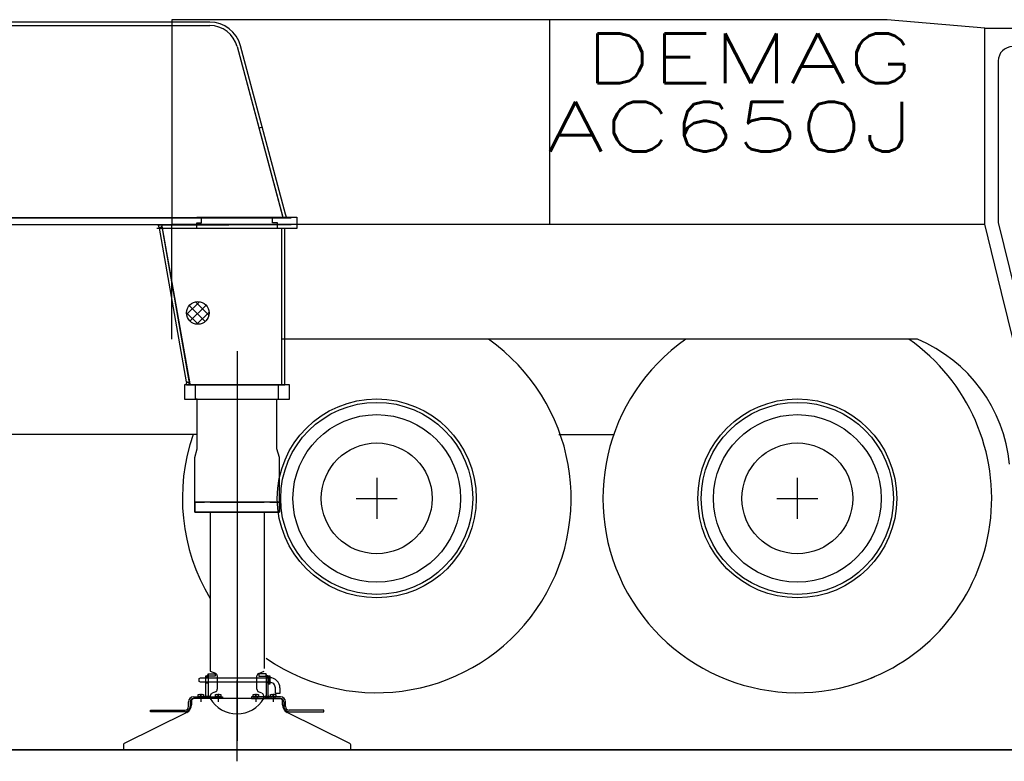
# Model space of a CAD drawing. Extents: x 26250 to 211390, y 12641 to 169243.
# Tile 103 of 132: x 198590 to 202055, y 12641 to 15251. Entities that reach past the tile are written whole.
import ezdxf
from ezdxf.enums import TextEntityAlignment as Align

# ---------------------------------------------------------------- set-up
doc = ezdxf.new("R2010")
doc.units = 0
doc.header["$LTSCALE"] = 212.5
doc.linetypes.add('CENTER', pattern=[50.5, 30, -9, 2.5, -9])
doc.linetypes.add('HIDDEN', pattern=[12.6, 8.4, -4.2])
for name, color, linetype in [('11', 7, 'CONTINUOUS'), ('129', 7, 'CONTINUOUS'), ('5', 94, 'CONTINUOUS'), ('607', 7, 'CONTINUOUS'), ('611', 7, 'CONTINUOUS')]:
    doc.layers.add(name, color=color, linetype=linetype)
doc.styles.get("Standard").update_dxf_attribs({"font": 'txt', "bigfont": 'bigfont'})

# ---------------------------------------------------------------- blocks, each defined once
blk = doc.blocks.new('*G56')
at = {"layer": '129', "color": 7, "linetype": 'CONTINUOUS'}
for p, q in [((201326.4, 13638.1), (201326.4, 13494.1)), ((201254.4, 13566.1), (201398.4, 13566.1))]:
    blk.add_line(p, q, dxfattribs=at)
blk = doc.blocks.new('*G57')
at = {"layer": '129', "color": 7, "linetype": 'CONTINUOUS'}
for p, q in [((199846.4, 13638.1), (199846.4, 13494.1)), ((199774.4, 13566.1), (199918.4, 13566.1))]:
    blk.add_line(p, q, dxfattribs=at)
blk = doc.blocks.new('*G63')
at = {"layer": '11', "color": 7, "linetype": 'CENTER'}
for p, q in [((199354.8, 12962.9), (199354.8, 12805.5)), ((199354.8, 12962.9), (199354.8, 12805.5)), ((199354.8, 12640.6), (199354.8, 12925.4)), ((199227.8, 12878.1), (199227.8, 12849.4)), ((199288.8, 12878.7), (199288.8, 12849.4)), ((199420.8, 12878.7), (199420.8, 12849.4)), ((199481.8, 12878.1), (199481.8, 12849.4))]:
    blk.add_line(p, q, dxfattribs=at)
at = {"layer": '11', "color": 7, "linetype": 'CONTINUOUS'}
for p, q in [((199221.7, 12931.9), (199226.7, 12934.8)), ((199221.7, 12921.7), (199221.7, 12931.9)), ((199226.7, 12934.8), (199469.8, 12934.8)), ((199244.8, 12942), (199252.8, 12942)), ((199244.8, 12867.5), (199244.8, 12942)), ((199248.8, 12942), (199252.8, 12946)), ((199252.8, 12942), (199248.8, 12942)), ((199252.8, 12940), (199252.8, 12948)), ((199252.8, 12948), (199277.8, 12948)), ((199252.8, 12946), (199252.8, 12942)), ((199252.8, 12942), (199252.8, 12867.5)), ((199277.8, 12940), (199252.8, 12940)), ((199277.8, 12948), (199277.8, 12940)), ((199431.8, 12948), (199431.8, 12940)), ((199456.8, 12948), (199431.8, 12948)), ((199431.8, 12940), (199456.8, 12940)), ((199456.8, 12940), (199456.8, 12948)), ((199460.8, 12942), (199456.8, 12946)), ((199456.8, 12946), (199456.8, 12942)), ((199456.8, 12942), (199460.8, 12942)), ((199464.8, 12942), (199456.8, 12942)), ((199456.8, 12942), (199456.8, 12867.5)), ((199464.8, 12867.5), (199464.8, 12942)), ((199466.8, 12911.8), (199466.8, 12941.8)), ((199466.8, 12941.8), (199470.1, 12941.8)), ((199470.1, 12941.8), (199470.1, 12911.8)), ((199226.7, 12918.8), (199221.7, 12921.7)), ((199469.8, 12918.8), (199226.7, 12918.8)), ((199470.1, 12911.8), (199466.8, 12911.8)), ((199489.8, 12879.8), (199489.8, 12898.8)), ((199505.8, 12898.8), (199505.8, 12879.8)), ((199202.8, 12861.5), (199194.8, 12856.9)), ((199194.8, 12856.9), (199194.8, 12845.8)), ((199201.8, 12867.5), (199303.8, 12867.5)), ((199303.8, 12861.5), (199201.8, 12861.5)), ((199209.8, 12861.5), (199202.8, 12861.5)), ((199506.8, 12861.5), (199209.8, 12861.5)), ((199240.6, 12867.5), (199244.8, 12871.7)), ((199244.8, 12867.5), (199240.6, 12867.5)), ((199244.8, 12871.7), (199244.8, 12867.5)), ((199252.8, 12867.5), (199244.8, 12867.5)), ((199252.8, 12867.5), (199252.8, 12871.7)), ((199252.8, 12871.7), (199257, 12867.5)), ((199257, 12867.5), (199252.8, 12867.5)), ((199303.8, 12867.5), (199303.8, 12861.5)), ((199405.8, 12867.5), (199405.8, 12861.5)), ((199507.8, 12867.5), (199405.8, 12867.5)), ((199405.8, 12861.5), (199507.8, 12861.5)), ((199456.8, 12871.7), (199452.6, 12867.5)), ((199452.6, 12867.5), (199456.8, 12867.5)), ((199456.8, 12867.5), (199456.8, 12871.7)), ((199456.8, 12867.5), (199464.8, 12867.5)), ((199469, 12867.5), (199464.8, 12871.7)), ((199464.8, 12871.7), (199464.8, 12867.5)), ((199464.8, 12867.5), (199469, 12867.5)), ((199505.8, 12879.8), (199489.8, 12879.8)), ((199514.8, 12856.9), (199506.8, 12861.5)), ((199514.8, 12845.8), (199514.8, 12856.9)), ((199049.9, 12815.2), (199049.9, 12821.2)), ((199049.9, 12821.2), (199171.8, 12821.2)), ((199183.8, 12833.2), (199183.8, 12849.5)), ((199189.8, 12849.5), (199189.8, 12833.2)), ((199194.8, 12845.8), (199194.8, 12839.6)), ((199514.8, 12839.6), (199514.8, 12845.8)), ((199519.8, 12849.5), (199519.8, 12833.2)), ((199525.8, 12833.2), (199525.8, 12849.5)), ((199659.7, 12821.2), (199537.8, 12821.2)), ((199659.7, 12815.2), (199659.7, 12821.2)), ((199178.2, 12812.8), (198957.6, 12702.9)), ((199171.8, 12815.2), (199049.9, 12815.2)), ((199752, 12702.9), (199531.4, 12812.8)), ((199537.8, 12815.2), (199659.7, 12815.2)), ((198954.8, 12698.4), (198954.8, 12681.5)), ((199754.8, 12681.5), (199754.8, 12698.4)), ((198954.8, 12681.5), (199754.8, 12681.5))]:
    blk.add_line(p, q, dxfattribs=at)
at = {"layer": '11', "color": 7, "linetype": 'HIDDEN'}
for p, q in [((199244.8, 12936.8), (199252.8, 12936.8)), ((199464.8, 12936.8), (199456.8, 12936.8)), ((199466.8, 12935.3), (199470.1, 12935.3)), ((199244.8, 12916.8), (199252.8, 12916.8)), ((199464.8, 12916.8), (199456.8, 12916.8)), ((199466.8, 12918.3), (199470.1, 12918.3)), ((199221.3, 12867.5), (199221.3, 12861.5)), ((199234.3, 12861.5), (199234.3, 12867.5)), ((199282.3, 12867.5), (199282.3, 12861.5)), ((199295.3, 12867.5), (199295.3, 12861.5)), ((199414.3, 12867.5), (199414.3, 12861.5)), ((199427.3, 12867.5), (199427.3, 12861.5)), ((199475.3, 12861.5), (199475.3, 12867.5)), ((199488.3, 12867.5), (199488.3, 12861.5))]:
    blk.add_line(p, q, dxfattribs=at)
at = {"layer": '11', "color": 7, "linetype": 'CONTINUOUS'}
for centre, radius, start, end in [((199469.8, 12898.8), 36, 0, 90.0097), ((199469.8, 12898.8), 20, 0, 90.0044), ((199201.8, 12849.5), 18, 90, 180), ((199201.8, 12849.5), 12, 90, 180), ((199507.8, 12849.5), 18, 0, 90), ((199507.8, 12849.5), 12, 0, 90), ((199171.8, 12833.2), 18, -90, 0), ((199171.8, 12833.2), 12, -90, 0), ((199164.8, 12839.6), 30, -63.5263, 0.0038), ((199544.8, 12839.6), 30, 180, -116.4784), ((199537.8, 12833.2), 18, 180, -90), ((199537.8, 12833.2), 12, 180, -89.9854), ((198959.8, 12698.4), 5, 116.4618, 179.9984), ((199749.8, 12698.4), 5, 0, 63.4968)]:
    blk.add_arc(centre, radius, start, end, dxfattribs=at)
at = {"layer": '5', "color": 94, "linetype": 'CONTINUOUS'}
for p, q in [((199252.8, 12945.8), (199252.8, 12945.9)), ((199252.8, 12944.6), (199252.8, 12945.3)), ((199456.8, 12945.8), (199456.8, 12945.9)), ((199456.8, 12944.6), (199456.8, 12945.3)), ((199244.8, 12871.2), (199244.8, 12871.4)), ((199244.8, 12870), (199244.8, 12870.9)), ((199252.8, 12871), (199252.8, 12871.4)), ((199252.9, 12871.7), (199252.9, 12871.6)), ((199456.7, 12871.7), (199456.7, 12871.6)), ((199456.8, 12871), (199456.8, 12871.4)), ((199464.8, 12871.2), (199464.8, 12871.4)), ((199464.8, 12870), (199464.8, 12870.9))]:
    blk.add_line(p, q, dxfattribs=at)
at = {"layer": '607', "color": 7, "linetype": 'CENTER'}
for p, q in [((199227.8, 12875.4), (199227.8, 12867.5)), ((199288.8, 12875.4), (199288.8, 12867.5)), ((199420.8, 12875.4), (199420.8, 12867.5)), ((199481.8, 12875.4), (199481.8, 12867.5))]:
    blk.add_line(p, q, dxfattribs=at)
at = {"layer": '611', "color": 7, "linetype": 'CONTINUOUS'}
for p, q in [((199218.3, 12875.4), (199237.3, 12875.4)), ((199218.3, 12867.5), (199218.3, 12875.4)), ((199237.3, 12867.9), (199218.3, 12867.9)), ((199237.3, 12867.5), (199218.3, 12867.5)), ((199227.8, 12867.5), (199227.8, 12874.3)), ((199237.3, 12875.4), (199237.3, 12867.5)), ((199279.3, 12875.4), (199298.3, 12875.4)), ((199279.3, 12867.5), (199279.3, 12875.4)), ((199298.3, 12867.9), (199279.3, 12867.9)), ((199298.3, 12867.5), (199279.3, 12867.5)), ((199288.8, 12867.5), (199288.8, 12874.3)), ((199298.3, 12875.4), (199298.3, 12867.5)), ((199411.3, 12875.4), (199430.3, 12875.4)), ((199411.3, 12867.5), (199411.3, 12875.4)), ((199430.3, 12867.9), (199411.3, 12867.9)), ((199430.3, 12867.5), (199411.3, 12867.5)), ((199420.8, 12867.5), (199420.8, 12874.3)), ((199430.3, 12875.4), (199430.3, 12867.5)), ((199472.3, 12875.4), (199491.3, 12875.4)), ((199472.3, 12867.5), (199472.3, 12875.4)), ((199491.3, 12867.9), (199472.3, 12867.9)), ((199491.3, 12867.5), (199472.3, 12867.5)), ((199481.8, 12867.5), (199481.8, 12874.3)), ((199491.3, 12875.4), (199491.3, 12867.5))]:
    blk.add_line(p, q, dxfattribs=at)
for centre, start, end in [((199223, 12864.4), 64.3356, 115.6533), ((199232.5, 12864.4), 64.3356, 115.6533), ((199284, 12864.4), 64.35, 115.6676), ((199293.5, 12864.4), 64.35, 115.6676), ((199416, 12864.4), 64.35, 115.6676), ((199425.5, 12864.4), 64.35, 115.6676), ((199477, 12864.4), 64.3356, 115.6533), ((199486.5, 12864.4), 64.3356, 115.6533)]:
    blk.add_arc(centre, 11, start, end, dxfattribs=at)
blk = doc.blocks.new('*G53')
at = {"layer": '11', "color": 7, "linetype": 'CONTINUOUS'}
for p, q in [((200455.1, 15251.1), (199125.1, 15251.1)), ((199125.1, 15251.1), (199125.1, 14531.9)), ((200591.4, 15251.1), (199125.1, 15251.1)), ((200455.1, 14531.9), (200455.1, 15251.1)), ((200611.4, 15251.1), (200591.4, 15251.1)), ((201643, 15251.1), (200611.4, 15251.1)), ((201986.4, 15221.1), (201643, 15251.1)), ((199258.7, 15242.6), (197107.7, 15242.6)), ((197107.7, 15230.7), (199258.7, 15230.7)), ((199196.2, 15230.7), (199258.7, 15230.7)), ((201986.4, 14531.9), (201986.4, 15221.1)), ((201986.4, 15221.1), (202991.4, 15221.1)), ((201986.4, 14531.9), (201986.4, 15221.1)), ((199355.3, 15156.6), (199515.3, 14559.6)), ((199355.3, 15156.6), (199516.3, 14555.7)), ((199525.9, 14567.1), (199366.9, 15159.6)), ((202033.6, 15106.2), (202033.6, 14536.9)), ((195882.1, 14553.7), (199544.8, 14553.7)), ((199280.7, 14553.7), (197129.2, 14553.7)), ((199213, 14555.9), (199564.8, 14555.7)), ((199229.8, 14535.7), (199229.8, 14555.8)), ((199479.8, 14535.7), (199479.8, 14555.7)), ((199529, 14555.7), (199525.9, 14567.1)), ((199564.8, 14555.7), (199564.8, 14515.7)), ((199544.8, 14528.7), (195912, 14528.7)), ((199081.8, 14517.3), (199077.1, 14528.7)), ((199077.1, 14528.7), (199090, 14528.7)), ((199081.8, 14517.3), (199090.6, 14524.8)), ((199189.2, 13965.7), (199090, 14528.7)), ((199090, 14528.7), (199325.7, 14528.7)), ((199090.6, 14524.8), (199188.5, 13969.6)), ((199125.1, 14531.9), (200455.1, 14531.9)), ((199125.1, 14126.1), (199125.1, 14531.9)), ((199125.1, 14531.9), (201986.4, 14531.9)), ((199212.8, 14525.7), (199212.8, 14535.7)), ((199212.8, 14535.7), (199229.8, 14535.7)), ((199212.8, 14515.7), (199212.8, 14525.7)), ((199496.8, 14535.7), (199479.8, 14535.7)), ((199496.8, 14525.7), (199496.8, 14535.7)), ((199496.8, 14515.7), (199496.8, 14525.7)), ((202045.2, 14291.2), (201986.4, 14531.9)), ((202033.6, 14536.9), (202222.1, 13764.3)), ((199522.8, 14515.7), (199072, 14515.7)), ((199177.2, 13976.1), (199081.8, 14517.3)), ((199564.8, 14515.7), (199171.6, 14515.7)), ((199522.8, 14515.7), (199510.8, 14515.7)), ((199510.8, 14515.7), (199510.8, 13965.7)), ((199522.8, 13965.7), (199522.8, 14515.7)), ((199522.8, 13965.7), (199522.8, 14515.7)), ((202192.8, 13686.2), (202045.2, 14291.2)), ((201749.1, 14126.1), (199510.8, 14126.1)), ((201749.1, 14126.1), (201719.1, 14126.1)), ((199539.8, 13965.7), (199169.8, 13965.7)), ((199169.8, 13965.7), (199169.8, 13915.7)), ((199177.2, 13976.1), (199174.2, 13965.7)), ((199176.5, 13965.7), (199189.2, 13965.7)), ((199189.2, 13969.6), (199177.2, 13976.1)), ((199189.2, 13965.7), (199522.8, 13965.7)), ((199208.8, 13915.7), (199208.8, 13965.7)), ((199208.8, 13915.7), (199208.8, 13965.7)), ((199208.8, 13965.7), (199214.8, 13965.7)), ((199500.8, 13965.7), (199494.8, 13965.7)), ((199500.8, 13915.7), (199500.8, 13965.7)), ((199500.8, 13915.7), (199500.8, 13965.7)), ((199510.8, 13965.7), (199522.8, 13965.7)), ((199539.8, 13915.7), (199539.8, 13965.7)), ((199169.8, 13915.7), (199539.8, 13915.7)), ((199214.8, 13915.7), (199208.8, 13915.7)), ((199214.8, 13913.7), (199214.8, 13915.7)), ((199214.8, 13740.1), (199214.8, 13913.7)), ((199494.8, 13740.1), (199494.8, 13915.7)), ((199494.8, 13915.7), (199500.8, 13915.7)), ((198996.4, 13791.1), (198502.3, 13791.1)), ((199210.4, 13791.1), (198996.4, 13791.1)), ((200487.3, 13791.1), (200680.4, 13791.1)), ((199205.8, 13710.2), (199214.8, 13740.1)), ((199503.8, 13710.2), (199494.8, 13740.1)), ((199205.8, 13552.7), (199205.8, 13710.2)), ((199503.8, 13552.7), (199503.8, 13710.2)), ((199503.8, 13552.7), (199205.8, 13552.7)), ((199205.8, 13552.7), (199205.8, 13517.7)), ((199205.8, 13517.7), (199205.8, 13552.7)), ((199205.8, 13552.7), (199239.8, 13552.7)), ((199239.8, 13552.7), (199205.8, 13552.7)), ((199259.8, 13552.7), (199449.8, 13552.7)), ((199469.8, 13552.7), (199503.8, 13552.7)), ((199469.8, 13552.7), (199503.8, 13552.7)), ((199503.8, 13517.7), (199503.8, 13552.7)), ((199503.8, 13552.7), (199503.8, 13517.7)), ((199205.8, 13517.7), (199503.8, 13517.7)), ((199503.8, 13517.7), (199205.8, 13517.7)), ((199259.8, 13517.7), (199259.8, 12957.7)), ((199449.8, 13517.7), (199449.8, 12967.7)), ((199259.8, 12957.7), (199278.6, 12950.3)), ((199284.8, 12941), (199284.8, 12894.4)), ((199424.8, 12894.4), (199424.8, 12940.9)), ((199431.1, 12950.2), (199449.8, 12957.7)), ((199260.8, 12871), (199260.8, 12861.5)), ((199278.6, 12885.1), (199266.9, 12880.3)), ((199442.6, 12880.3), (199430.9, 12885.1)), ((199448.8, 12861.5), (199448.8, 12871)), ((186720.3, 12681.5), (203875.2, 12681.5))]:
    blk.add_line(p, q, dxfattribs=at)
at = {"layer": '11', "color": 7, "linetype": 'HIDDEN'}
blk.add_line((199443.9, 14872.8), (199432.2, 14869.6), dxfattribs=at)
at = {"layer": '11', "color": 7, "linetype": 'CENTER'}
blk.add_line((199354.8, 14084.6), (199354.8, 12712.8), dxfattribs=at)
at = {"layer": '11', "color": 7, "linetype": 'CONTINUOUS'}
for centre, radius in [((199216.8, 14218.8), 40), ((199846.4, 13566.1), 350), ((199846.4, 13566.1), 338), ((201326.4, 13566.1), 350), ((201326.4, 13566.1), 338), ((199846.4, 13566.1), 295), ((201326.4, 13566.1), 295), ((199846.4, 13566.1), 195), ((201326.4, 13566.1), 195)]:
    blk.add_circle(centre, radius, dxfattribs=at)
for centre, radius, start, end in [((199258.7, 15130.6), 112, 15.0003, 90.0004), ((199258.7, 15130.7), 100, 14.9985, 90.0021), ((199258.7, 15130.7), 100, 15.0019, 90.0004), ((202083.6, 15106.2), 50, 89.999, 180), ((199846.4, 13566.1), 684, -124.6606, 54.9584), ((201326.4, 13566.1), 684, 125.0466, -66.6195), ((201326.4, 13566.1), 684, -70.5554, 54.9587), ((201545.4, 13637.4), 529.5, 5.2914, 67.3699), ((199846.4, 13566.1), 684, 160.7954, -149.0452), ((199274.8, 12941), 10, -0.0035, 67.488), ((199434.8, 12940.9), 10, 111.7782, 180), ((199274.8, 12894.4), 10, -67.3765, 0), ((199434.8, 12894.4), 10, -179.9983, -112.6315), ((199270.8, 12871), 10, 112.6158, 180), ((199354.8, 12916.7), 109, -149.5862, -30.4153), ((199438.8, 12871), 10, -0.0035, 67.3839)]:
    blk.add_arc(centre, radius, start, end, dxfattribs=at)
at = {"layer": '5', "color": 94, "linetype": 'CONTINUOUS'}
for p, q in [((199177.2, 14213.3), (199222.4, 14258.5)), ((199243, 14188.6), (199186.6, 14245.1)), ((199245.7, 14246.5), (199189.2, 14189.9)), ((199208.9, 14258.1), (199256, 14211)), ((199176.8, 14219.5), (199217.5, 14178.8)), ((199213.6, 14179), (199256.7, 14222))]:
    blk.add_line(p, q, dxfattribs=at)
at = {"layer": '11', "color": 7, "linetype": 'CONTINUOUS'}
blk.add_blockref('*G63', (0, 0), dxfattribs=at)
at = {"layer": '129', "color": 7, "linetype": 'CONTINUOUS'}
for name in ['*G57', '*G56']:
    blk.add_blockref(name, (0, 0), dxfattribs=at)
at = {"layer": '129', "color": 7, "linetype": 'CONTINUOUS', "width": 1.5}
for s, p in [('DEMAG', (200577.9, 14975.3)), ('AC650J', (200444.9, 14734.2))]:
    blk.add_text(s, height=175, dxfattribs=at).set_placement(p, align=Align.BOTTOM_LEFT)

msp = doc.modelspace()

# ---------------------------------------------------------------- linework, layer by layer
at = {"layer": '11', "color": 7, "linetype": 'CONTINUOUS'}
msp.add_line((211390, 12681.5), (31610, 12681.5), dxfattribs=at)

# ---------------------------------------------------------------- block references
msp.add_blockref('*G53', (0, 0), dxfattribs=at)

doc.saveas('drawing.dxf')
